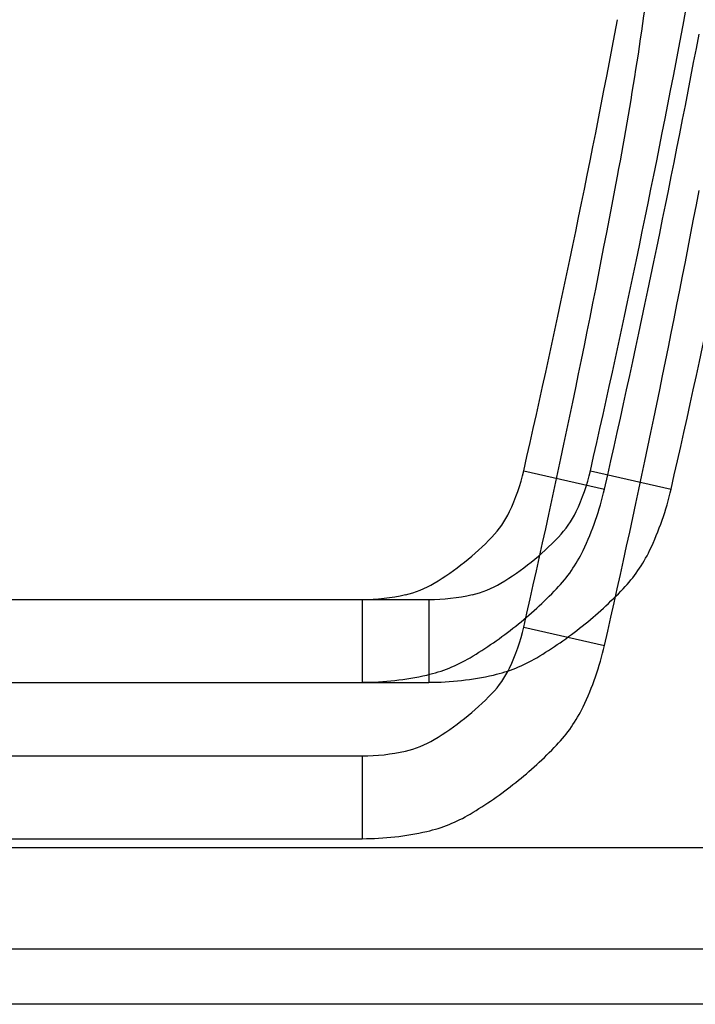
# Model space of a CAD drawing. Header units: inches. Extents: x -123 to 316, y 234 to 816.
# Tile 9 of 15: x 89 to 97, y 332 to 343. Entities that reach past the tile are written whole.
import ezdxf

# ---------------------------------------------------------------- set-up
doc = ezdxf.new("R2010")
doc.units = ezdxf.units.IN
doc.header["$MEASUREMENT"] = 0

msp = doc.modelspace()

# ---------------------------------------------------------------- linework, layer by layer
at = {"color": 7, "linetype": 'Continuous'}
for p, q in [((95.252, 338.007), (96.227, 337.785)), ((95.252, 338.007), (96.227, 337.785)), ((95.252, 338.007), (96.227, 337.785)), ((95.252, 338.007), (96.227, 337.785)), ((95.252, 338.007), (96.227, 337.785)), ((96.056, 338.007), (97.031, 337.785)), ((96.056, 338.007), (97.031, 337.785)), ((96.056, 338.007), (97.031, 337.785)), ((96.056, 338.007), (97.031, 337.785)), ((96.056, 338.007), (97.031, 337.785)), ((79.667, 336.45), (93.301, 336.45)), ((79.667, 336.45), (93.301, 336.45)), ((79.667, 336.45), (93.301, 336.45)), ((79.667, 336.45), (93.301, 336.45)), ((79.667, 336.45), (93.301, 336.45)), ((80.471, 336.45), (94.106, 336.45)), ((80.471, 336.45), (94.106, 336.45)), ((80.471, 336.45), (94.106, 336.45)), ((80.471, 336.45), (94.106, 336.45)), ((80.471, 336.45), (94.106, 336.45)), ((93.301, 336.45), (93.301, 335.45)), ((93.301, 336.45), (93.301, 335.45)), ((93.301, 336.45), (93.301, 335.45)), ((93.301, 336.45), (93.301, 335.45)), ((93.301, 336.45), (93.301, 335.45)), ((94.106, 336.45), (94.106, 335.45)), ((94.106, 336.45), (94.106, 335.45)), ((94.106, 336.45), (94.106, 335.45)), ((94.106, 336.45), (94.106, 335.45)), ((94.106, 336.45), (94.106, 335.45)), ((95.252, 336.118), (96.227, 335.896)), ((95.252, 336.118), (96.227, 335.896)), ((95.252, 336.118), (96.227, 335.896)), ((95.252, 336.118), (96.227, 335.896)), ((95.252, 336.118), (96.227, 335.896)), ((79.667, 335.45), (93.301, 335.45)), ((79.667, 335.45), (93.301, 335.45)), ((79.667, 335.45), (93.301, 335.45)), ((79.667, 335.45), (93.301, 335.45)), ((79.667, 335.45), (93.301, 335.45)), ((80.471, 335.45), (94.106, 335.45)), ((80.471, 335.45), (94.106, 335.45)), ((80.471, 335.45), (94.106, 335.45)), ((80.471, 335.45), (94.106, 335.45)), ((80.471, 335.45), (94.106, 335.45)), ((79.667, 334.562), (93.301, 334.562)), ((79.667, 334.562), (93.301, 334.562)), ((79.667, 334.562), (93.301, 334.562)), ((79.667, 334.562), (93.301, 334.562)), ((79.667, 334.562), (93.301, 334.562)), ((93.301, 334.562), (93.301, 333.562)), ((93.301, 334.562), (93.301, 333.562)), ((93.301, 334.562), (93.301, 333.562)), ((93.301, 334.562), (93.301, 333.562)), ((93.301, 334.562), (93.301, 333.562)), ((79.667, 333.562), (93.301, 333.562)), ((79.667, 333.562), (93.301, 333.562)), ((79.667, 333.562), (93.301, 333.562)), ((79.667, 333.562), (93.301, 333.562)), ((79.667, 333.562), (93.301, 333.562)), ((101.67, 333.45), (73.17, 333.45)), ((101.67, 333.45), (73.17, 333.45)), ((101.67, 333.45), (73.17, 333.45)), ((101.67, 333.45), (73.17, 333.45)), ((101.67, 333.45), (73.17, 333.45)), ((102.475, 333.45), (73.975, 333.45)), ((102.475, 333.45), (73.975, 333.45)), ((102.475, 333.45), (73.975, 333.45)), ((102.475, 333.45), (73.975, 333.45)), ((102.475, 333.45), (73.975, 333.45)), ((101.67, 331.562), (73.17, 331.562)), ((101.67, 331.562), (73.17, 331.562)), ((101.67, 331.562), (73.17, 331.562)), ((101.67, 331.562), (73.17, 331.562)), ((101.67, 331.562), (73.17, 331.562))]:
    msp.add_line(p, q, dxfattribs=at)
at = {"color": 7}
msp.add_line((70.522, 332.23), (102.475, 332.23), dxfattribs=at)
at = {"color": 7, "linetype": 'Continuous'}
for centre, radius, start, end in [((54.831, 351.439), 43.103, 349.325, 353.2993), ((54.831, 351.439), 43.103, 349.325, 353.2993), ((54.027, 349.55), 43.103, 349.325, 353.2993), ((54.027, 349.55), 43.103, 349.325, 353.2993), ((54.027, 349.55), 43.103, 349.325, 353.2993), ((54.027, 349.55), 43.103, 349.325, 353.2993), ((54.027, 349.55), 43.103, 349.325, 353.2993), ((-50.351, 371.114), 149.319, 347.18995, 349.32496), ((-50.351, 371.114), 149.319, 347.18995, 349.32496), ((-50.351, 371.114), 149.319, 347.18995, 349.32496), ((-50.351, 371.114), 149.319, 347.18995, 349.32496), ((-50.351, 371.114), 149.319, 347.18995, 349.32496), ((-49.546, 371.114), 149.319, 347.18995, 349.32496), ((-49.546, 371.114), 149.319, 347.18995, 349.32496), ((-49.546, 371.114), 149.319, 347.18995, 349.32496), ((-49.546, 371.114), 149.319, 347.18995, 349.32496), ((-49.546, 371.114), 149.319, 347.18995, 349.32496), ((-50.645, 371.181), 150.62, 347.18995, 349.32496), ((-50.645, 371.181), 150.62, 347.18995, 349.32496), ((-50.645, 371.181), 150.62, 347.18995, 349.32496), ((-50.645, 371.181), 150.62, 347.18995, 349.32496), ((-50.645, 371.181), 150.62, 347.18995, 349.32496), ((-49.84, 371.181), 150.62, 347.18995, 349.32496), ((-49.84, 371.181), 150.62, 347.18995, 349.32496), ((-49.84, 371.181), 150.62, 347.18995, 349.32496), ((-49.84, 371.181), 150.62, 347.18995, 349.32496), ((-49.84, 371.181), 150.62, 347.18995, 349.32496), ((-50.351, 369.225), 149.319, 347.18995, 349.32496), ((-50.351, 369.225), 149.319, 347.18995, 349.32496), ((-50.351, 369.225), 149.319, 347.18995, 349.32496), ((-50.351, 369.225), 149.319, 347.18995, 349.32496), ((-50.351, 369.225), 149.319, 347.18995, 349.32496), ((-50.645, 369.292), 150.62, 347.18995, 349.32496), ((-50.645, 369.292), 150.62, 347.18995, 349.32496), ((-50.645, 369.292), 150.62, 347.18995, 349.32496), ((-50.645, 369.292), 150.62, 347.18995, 349.32496), ((-50.645, 369.292), 150.62, 347.18995, 349.32496), ((92.972, 338.525), 2.337, 334.3249, 347.1899), ((92.972, 338.525), 2.337, 334.3249, 347.1899), ((92.972, 338.525), 2.337, 334.3249, 347.1899), ((92.972, 338.525), 2.337, 334.3249, 347.1899), ((92.972, 338.525), 2.337, 334.3249, 347.1899), ((93.777, 338.525), 2.337, 334.3249, 347.1899), ((93.777, 338.525), 2.337, 334.3249, 347.1899), ((93.777, 338.525), 2.337, 334.3249, 347.1899), ((93.777, 338.525), 2.337, 334.3249, 347.1899), ((93.777, 338.525), 2.337, 334.3249, 347.1899), ((92.808, 338.563), 3.506, 334.325, 347.19), ((92.808, 338.563), 3.506, 334.325, 347.19), ((92.808, 338.563), 3.506, 334.325, 347.19), ((92.808, 338.563), 3.506, 334.325, 347.19), ((92.808, 338.563), 3.506, 334.325, 347.19), ((93.612, 338.563), 3.506, 334.325, 347.19), ((93.612, 338.563), 3.506, 334.325, 347.19), ((93.612, 338.563), 3.506, 334.325, 347.19), ((93.612, 338.563), 3.506, 334.325, 347.19), ((93.612, 338.563), 3.506, 334.325, 347.19), ((94, 338.031), 1.197, 316.3106, 334.325), ((94, 338.031), 1.197, 316.3106, 334.325), ((94, 338.031), 1.197, 316.3106, 334.325), ((94, 338.031), 1.197, 316.3106, 334.325), ((94, 338.031), 1.197, 316.3106, 334.325), ((94.805, 338.031), 1.197, 316.3106, 334.325), ((94.805, 338.031), 1.197, 316.3106, 334.325), ((94.805, 338.031), 1.197, 316.3106, 334.325), ((94.805, 338.031), 1.197, 316.3106, 334.325), ((94.805, 338.031), 1.197, 316.3106, 334.325), ((92.467, 339.495), 3.317, 308.595, 316.3107), ((92.467, 339.495), 3.317, 308.595, 316.3107), ((92.467, 339.495), 3.317, 308.595, 316.3107), ((92.467, 339.495), 3.317, 308.595, 316.3107), ((92.467, 339.495), 3.317, 308.595, 316.3107), ((93.272, 339.495), 3.317, 308.595, 316.3107), ((93.272, 339.495), 3.317, 308.595, 316.3107), ((93.272, 339.495), 3.317, 308.595, 316.3107), ((93.272, 339.495), 3.317, 308.595, 316.3107), ((93.272, 339.495), 3.317, 308.595, 316.3107), ((94.35, 337.821), 1.795, 316.3106, 334.325), ((94.35, 337.821), 1.795, 316.3106, 334.325), ((94.35, 337.821), 1.795, 316.3106, 334.325), ((94.35, 337.821), 1.795, 316.3106, 334.325), ((94.35, 337.821), 1.795, 316.3106, 334.325), ((95.154, 337.821), 1.795, 316.3106, 334.325), ((95.154, 337.821), 1.795, 316.3106, 334.325), ((95.154, 337.821), 1.795, 316.3106, 334.325), ((95.154, 337.821), 1.795, 316.3106, 334.325), ((95.154, 337.821), 1.795, 316.3106, 334.325), ((92.467, 339.495), 3.317, 300.8793, 308.595), ((92.467, 339.495), 3.317, 300.8793, 308.595), ((92.467, 339.495), 3.317, 300.8793, 308.595), ((92.467, 339.495), 3.317, 300.8793, 308.595), ((92.467, 339.495), 3.317, 300.8793, 308.595), ((93.272, 339.495), 3.317, 300.8793, 308.595), ((93.272, 339.495), 3.317, 300.8793, 308.595), ((93.272, 339.495), 3.317, 300.8793, 308.595), ((93.272, 339.495), 3.317, 300.8793, 308.595), ((93.272, 339.495), 3.317, 300.8793, 308.595), ((93.555, 337.676), 1.197, 282.8649, 300.8793), ((93.555, 337.676), 1.197, 282.8649, 300.8793), ((93.555, 337.676), 1.197, 282.8649, 300.8793), ((93.555, 337.676), 1.197, 282.8649, 300.8793), ((93.555, 337.676), 1.197, 282.8649, 300.8793), ((94.36, 337.676), 1.197, 282.8649, 300.8793), ((94.36, 337.676), 1.197, 282.8649, 300.8793), ((94.36, 337.676), 1.197, 282.8649, 300.8793), ((94.36, 337.676), 1.197, 282.8649, 300.8793), ((94.36, 337.676), 1.197, 282.8649, 300.8793), ((92.05, 340.018), 4.975, 308.5949, 316.3106), ((92.05, 340.018), 4.975, 308.5949, 316.3106), ((92.05, 340.018), 4.975, 308.5949, 316.3106), ((92.05, 340.018), 4.975, 308.5949, 316.3106), ((92.05, 340.018), 4.975, 308.5949, 316.3106), ((92.855, 340.018), 4.975, 308.5949, 316.3106), ((92.855, 340.018), 4.975, 308.5949, 316.3106), ((92.855, 340.018), 4.975, 308.5949, 316.3106), ((92.855, 340.018), 4.975, 308.5949, 316.3106), ((92.855, 340.018), 4.975, 308.5949, 316.3106), ((93.301, 338.788), 2.337, 270.0001, 282.865), ((93.301, 338.788), 2.337, 270.0001, 282.865), ((93.301, 338.788), 2.337, 270.0001, 282.865), ((93.301, 338.788), 2.337, 270.0001, 282.865), ((93.301, 338.788), 2.337, 270.0001, 282.865), ((94.106, 338.788), 2.337, 270.0001, 282.865), ((94.106, 338.788), 2.337, 270.0001, 282.865), ((94.106, 338.788), 2.337, 270.0001, 282.865), ((94.106, 338.788), 2.337, 270.0001, 282.865), ((94.106, 338.788), 2.337, 270.0001, 282.865), ((92.05, 340.018), 4.975, 300.8793, 308.5951), ((92.05, 340.018), 4.975, 300.8793, 308.5951), ((92.05, 340.018), 4.975, 300.8793, 308.5951), ((92.05, 340.018), 4.975, 300.8793, 308.5951), ((92.05, 340.018), 4.975, 300.8793, 308.5951), ((92.972, 336.636), 2.337, 334.3249, 347.1899), ((92.972, 336.636), 2.337, 334.3249, 347.1899), ((92.972, 336.636), 2.337, 334.3249, 347.1899), ((92.972, 336.636), 2.337, 334.3249, 347.1899), ((92.972, 336.636), 2.337, 334.3249, 347.1899), ((92.855, 340.018), 4.975, 300.8793, 308.5951), ((92.855, 340.018), 4.975, 300.8793, 308.5951), ((92.855, 340.018), 4.975, 300.8793, 308.5951), ((92.855, 340.018), 4.975, 300.8793, 308.5951), ((92.855, 340.018), 4.975, 300.8793, 308.5951), ((92.808, 336.674), 3.506, 334.325, 347.19), ((92.808, 336.674), 3.506, 334.325, 347.19), ((92.808, 336.674), 3.506, 334.325, 347.19), ((92.808, 336.674), 3.506, 334.325, 347.19), ((92.808, 336.674), 3.506, 334.325, 347.19), ((93.682, 337.289), 1.795, 282.8649, 300.8793), ((93.682, 337.289), 1.795, 282.8649, 300.8793), ((93.682, 337.289), 1.795, 282.8649, 300.8793), ((93.682, 337.289), 1.795, 282.8649, 300.8793), ((93.682, 337.289), 1.795, 282.8649, 300.8793), ((94.487, 337.289), 1.795, 282.8649, 300.8793), ((94.487, 337.289), 1.795, 282.8649, 300.8793), ((94.487, 337.289), 1.795, 282.8649, 300.8793), ((94.487, 337.289), 1.795, 282.8649, 300.8793), ((94.487, 337.289), 1.795, 282.8649, 300.8793), ((94, 336.142), 1.197, 316.3106, 334.325), ((94, 336.142), 1.197, 316.3106, 334.325), ((94, 336.142), 1.197, 316.3106, 334.325), ((94, 336.142), 1.197, 316.3106, 334.325), ((94, 336.142), 1.197, 316.3106, 334.325), ((93.301, 338.957), 3.506, 270, 282.865), ((93.301, 338.957), 3.506, 270, 282.865), ((93.301, 338.957), 3.506, 270, 282.865), ((93.301, 338.957), 3.506, 270, 282.865), ((93.301, 338.957), 3.506, 270, 282.865), ((94.106, 338.957), 3.506, 270, 282.865), ((94.106, 338.957), 3.506, 270, 282.865), ((94.106, 338.957), 3.506, 270, 282.865), ((94.106, 338.957), 3.506, 270, 282.865), ((94.106, 338.957), 3.506, 270, 282.865), ((92.467, 337.607), 3.317, 308.595, 316.3107), ((92.467, 337.607), 3.317, 308.595, 316.3107), ((92.467, 337.607), 3.317, 308.595, 316.3107), ((92.467, 337.607), 3.317, 308.595, 316.3107), ((92.467, 337.607), 3.317, 308.595, 316.3107), ((94.35, 335.933), 1.795, 316.3106, 334.325), ((94.35, 335.933), 1.795, 316.3106, 334.325), ((94.35, 335.933), 1.795, 316.3106, 334.325), ((94.35, 335.933), 1.795, 316.3106, 334.325), ((94.35, 335.933), 1.795, 316.3106, 334.325), ((92.467, 337.607), 3.317, 300.8793, 308.595), ((92.467, 337.607), 3.317, 300.8793, 308.595), ((92.467, 337.607), 3.317, 300.8793, 308.595), ((92.467, 337.607), 3.317, 300.8793, 308.595), ((92.467, 337.607), 3.317, 300.8793, 308.595), ((93.555, 335.787), 1.197, 282.8649, 300.8793), ((93.555, 335.787), 1.197, 282.8649, 300.8793), ((93.555, 335.787), 1.197, 282.8649, 300.8793), ((93.555, 335.787), 1.197, 282.8649, 300.8793), ((93.555, 335.787), 1.197, 282.8649, 300.8793), ((92.05, 338.129), 4.975, 308.5949, 316.3106), ((92.05, 338.129), 4.975, 308.5949, 316.3106), ((92.05, 338.129), 4.975, 308.5949, 316.3106), ((92.05, 338.129), 4.975, 308.5949, 316.3106), ((92.05, 338.129), 4.975, 308.5949, 316.3106), ((93.301, 336.899), 2.337, 270.0001, 282.865), ((93.301, 336.899), 2.337, 270.0001, 282.865), ((93.301, 336.899), 2.337, 270.0001, 282.865), ((93.301, 336.899), 2.337, 270.0001, 282.865), ((93.301, 336.899), 2.337, 270.0001, 282.865), ((92.05, 338.129), 4.975, 300.8793, 308.5951), ((92.05, 338.129), 4.975, 300.8793, 308.5951), ((92.05, 338.129), 4.975, 300.8793, 308.5951), ((92.05, 338.129), 4.975, 300.8793, 308.5951), ((92.05, 338.129), 4.975, 300.8793, 308.5951), ((93.682, 335.4), 1.795, 282.8649, 300.8793), ((93.682, 335.4), 1.795, 282.8649, 300.8793), ((93.682, 335.4), 1.795, 282.8649, 300.8793), ((93.682, 335.4), 1.795, 282.8649, 300.8793), ((93.682, 335.4), 1.795, 282.8649, 300.8793), ((93.301, 337.068), 3.506, 270, 282.865), ((93.301, 337.068), 3.506, 270, 282.865), ((93.301, 337.068), 3.506, 270, 282.865), ((93.301, 337.068), 3.506, 270, 282.865), ((93.301, 337.068), 3.506, 270, 282.865)]:
    msp.add_arc(centre, radius, start, end, dxfattribs=at)

doc.saveas('drawing.dxf')
